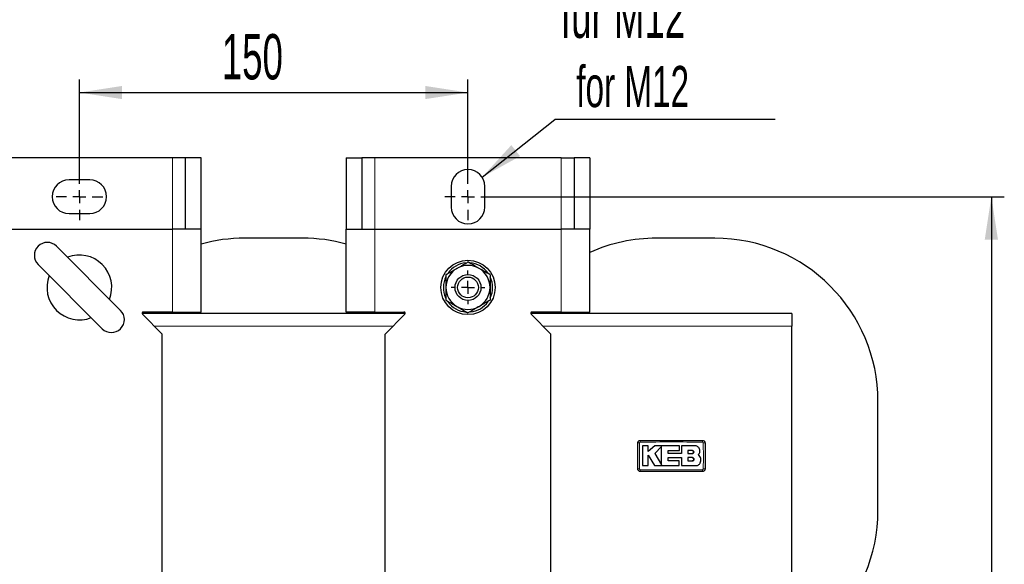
# Model space of a CAD drawing. Header units: millimetres. Extents: x 5 to 418, y 2 to 292.
# Tile 4 of 23: x 66 to 142, y 102 to 144. Entities that reach past the tile are written whole.
import ezdxf

# ---------------------------------------------------------------- set-up
doc = ezdxf.new("R2010")
doc.units = ezdxf.units.MM
doc.layers.add('SLD-0', color=7, linetype='Continuous')
doc.styles.add('SLDTEXTSTYLE0', font='TXT', dxfattribs={"width": 0.605})
doc.dimstyles.new('SLDDIMSTYLE1', dxfattribs={"dimtxt": 3.5, "dimasz": 3.302, "dimexe": 0, "dimexo": 0.0625, "dimgap": 0.875, "dimtad": 1, "dimlfac": 5, "dimrnd": 1e-09, "dimzin": 12, "dimdsep": 46, "dimtxsty": 'SLDTEXTSTYLE0', "dimsah": 1, "dimcen": 0.09, "dimadec": 0, "dimazin": 3, "dimtfac": 1, "dimtofl": 0, "dimtmove": 0, "dimatfit": 3, "dimfxl": 1, "dimfrac": 2, "dimtolj": 1, "dimtzin": 12, "dimarcsym": 0})
doc.dimstyles.new('SLDDIMSTYLE4', dxfattribs={"dimtxt": 0.18, "dimasz": 3.302, "dimexe": 0, "dimexo": 0.0625, "dimgap": 0, "dimtad": 0, "dimtih": 1, "dimtoh": 1, "dimdec": 0, "dimrnd": 1e-09, "dimzin": 0, "dimdsep": 46, "dimtxsty": 'Standard', "dimsah": 1, "dimcen": 0.09, "dimadec": 0, "dimazin": 0, "dimtfac": 3.302, "dimtdec": 0, "dimtofl": 0, "dimtmove": 0, "dimatfit": 3, "dimfxl": 1, "dimfrac": 2, "dimtolj": 1, "dimtzin": 0, "dimarcsym": 0})

# ---------------------------------------------------------------- blocks, each defined once
blk = doc.blocks.new('_D_8')
at = {"layer": 'SLD-0'}
for p, q in [((102.039, 130.049), (141.64, 130.049)), ((140.64, 130.049), (140.64, 65.049)), ((102.039, 65.049), (141.64, 65.049))]:
    blk.add_line(p, q, dxfattribs=at)
for points in [[(140.64, 130.049), (140.132, 126.747), (141.148, 126.747)], [(140.64, 65.049), (141.148, 68.351), (140.132, 68.351)]]:
    blk.add_solid(points, dxfattribs=at)
at = {"layer": 'SLD-0', "insert": (136.128, 93.538), "char_height": 3.5, "attachment_point": 1, "rotation": 90, "style": 'SLDTEXTSTYLE0'}
blk.add_mtext('325', dxfattribs=at)
blk = doc.blocks.new('_D_9')
at = {"layer": 'SLD-0'}
for p, q in [((70.239, 131.849), (70.239, 139.086)), ((100.239, 131.849), (100.239, 139.086)), ((70.239, 138.086), (100.239, 138.086))]:
    blk.add_line(p, q, dxfattribs=at)
for points in [[(70.239, 138.086), (73.541, 137.578), (73.541, 138.594)], [(100.239, 138.086), (96.937, 138.594), (96.937, 137.578)]]:
    blk.add_solid(points, dxfattribs=at)
at = {"layer": 'SLD-0', "insert": (81.229, 142.598), "char_height": 3.5, "attachment_point": 1, "style": 'SLDTEXTSTYLE0'}
blk.add_mtext('150', dxfattribs=at)
blk = doc.blocks.new('SW_NOTE_0_1')
at = {"layer": 'SLD-0', "color": 0}
blk.add_line((16.992, 0), (0, 0), dxfattribs=at)
at = {"layer": 'SLD-0', "color": 0, "attachment_point": 1, "style": 'SLDTEXTSTYLE0'}
for s, insert, char_height in [('für M12', (0.457, 9.805), 3.5), ('for M12', (1.648, 4.14), 3.175)]:
    blk.add_mtext(s, dxfattribs=dict(at, insert=insert, char_height=char_height))
blk = doc.blocks.new('SW_CENTERMARKSYMBOL_9')
at = {"layer": 'SLD-0', "color": 0}
for p, q in [((0, 1), (0, 1.3)), ((-1, 0), (-1.3, 0)), ((0, 0), (-0.5, 0)), ((0, 0), (0, 0.5)), ((0, 0), (0, -0.5)), ((0, 0), (0.5, 0)), ((1, 0), (1.3, 0)), ((0, -1), (0, -1.3))]:
    blk.add_line(p, q, dxfattribs=at)
blk = doc.blocks.new('SW_CENTERMARKSYMBOL_10')
at = {"layer": 'SLD-0', "color": 0}
for p, q in [((0, 1), (0, 1.8)), ((-1, 0), (-1.8, 0)), ((0, 0), (-0.5, 0)), ((0, 0), (0, 0.5)), ((0, 0), (0, -0.5)), ((0, 0), (0.5, 0)), ((1, 0), (1.8, 0)), ((0, -1), (0, -1.8))]:
    blk.add_line(p, q, dxfattribs=at)
blk = doc.blocks.new('SW_CENTERMARKSYMBOL_11')
at = {"layer": 'SLD-0', "color": 0}
for p, q in [((0, 1), (0, 1.8)), ((-1, 0), (-1.8, 0)), ((0, 0), (-0.5, 0)), ((0, 0), (0, 0.5)), ((0, 0), (0, -0.5)), ((0, 0), (0.5, 0)), ((1, 0), (1.8, 0)), ((0, -1), (0, -1.8))]:
    blk.add_line(p, q, dxfattribs=at)

msp = doc.modelspace()

# ---------------------------------------------------------------- linework, layer by layer
at = {"color": 7, "linetype": 'Continuous', "lineweight": 25}
for p, q in [((77.4389, 133.0487), (63.0389, 133.0487)), ((78.4389, 133.0487), (77.4389, 133.0487)), ((79.6389, 133.0487), (78.4389, 133.0487)), ((78.4389, 127.5487), (78.4389, 133.0487)), ((79.6389, 127.5487), (79.6389, 133.0487)), ((90.8389, 133.0487), (90.8389, 127.5487)), ((90.8389, 133.0487), (92.0389, 133.0487)), ((92.0389, 133.0487), (92.0389, 127.5487)), ((93.0389, 133.0487), (92.0389, 133.0487)), ((107.4389, 133.0487), (93.0389, 133.0487)), ((107.4389, 133.0487), (108.4389, 133.0487)), ((109.6389, 133.0487), (108.4389, 133.0487)), ((108.4389, 133.0487), (108.4389, 127.5487)), ((109.6389, 133.0487), (109.6389, 127.5487)), ((71.0389, 131.3487), (69.4389, 131.3487)), ((98.9389, 130.8487), (98.9389, 129.2487)), ((101.5389, 129.2487), (101.5389, 130.8487)), ((69.4389, 128.7487), (71.0389, 128.7487)), ((63.0389, 127.5487), (77.4389, 127.5487)), ((79.6389, 127.5487), (77.4389, 127.5487)), ((79.6389, 121.1487), (79.6389, 127.5487)), ((90.8389, 121.1487), (90.8389, 127.5487)), ((90.8389, 127.5487), (93.0389, 127.5487)), ((93.0389, 127.5487), (107.4389, 127.5487)), ((109.6389, 127.5487), (107.4389, 127.5487)), ((109.6389, 121.1487), (109.6389, 127.5487)), ((73.4209, 121.2809), (68.4712, 126.2307)), ((87.4889, 126.8487), (82.9889, 126.8487)), ((119.2889, 126.8487), (114.7889, 126.8487)), ((67.057, 124.8165), (72.0067, 119.8667)), ((95.3975, 121.0487), (75.0804, 121.0487)), ((75.1096, 120.978), (76.6389, 119.4487)), ((77.4389, 121.1487), (75.1804, 121.1487)), ((77.4389, 121.1487), (79.6389, 121.1487)), ((93.0389, 121.1487), (90.8389, 121.1487)), ((93.0389, 121.1487), (95.2975, 121.1487)), ((95.3682, 120.978), (93.8389, 119.4487)), ((125.2389, 121.0487), (105.0804, 121.0487)), ((105.1096, 120.978), (106.6389, 119.4487)), ((107.4389, 121.1487), (105.1804, 121.1487)), ((107.4389, 121.1487), (109.6389, 121.1487)), ((125.2389, 121.0487), (125.2389, 120.0487)), ((76.6389, 100.6487), (76.6389, 119.4487)), ((93.8389, 100.6487), (93.8389, 119.4487)), ((106.6389, 100.6487), (106.6389, 119.4487)), ((125.2389, 100.0487), (125.2389, 120.0487)), ((131.8889, 105.8487), (131.8889, 114.2487)), ((114.1567, 110.8245), (113.7169, 110.8245)), ((114.1567, 110.398), (114.1567, 110.8245)), ((114.6573, 110.8245), (114.1567, 110.398)), ((116.5768, 110.8245), (114.6573, 110.8245)), ((115.182, 110.7769), (114.6573, 110.2372)), ((114.6573, 110.2372), (115.182, 109.3749)), ((115.6799, 110.4633), (116.5768, 110.4633)), ((115.6799, 110.2326), (115.6799, 110.4633)), ((116.7158, 110.2326), (115.6799, 110.2326)), ((116.5768, 110.4633), (116.5768, 110.8245)), ((116.7158, 110.8245), (116.7158, 110.2326)), ((117.7738, 110.8245), (116.7158, 110.8245)), ((117.5518, 110.4604), (117.2036, 110.4604)), ((117.2036, 110.4604), (117.2036, 110.2372)), ((117.2036, 110.2372), (117.5518, 110.2372)), ((114.1565, 110.0976), (114.6407, 109.3019)), ((114.1565, 109.3019), (114.1565, 110.0976)), ((115.6802, 109.9177), (116.7158, 109.9177)), ((115.6802, 109.6627), (115.6802, 109.9177)), ((116.5409, 109.6627), (115.6802, 109.6627)), ((116.5409, 109.3019), (116.5409, 109.6627)), ((116.7158, 109.9177), (116.7158, 109.3019)), ((117.2036, 109.9177), (117.2036, 109.6627)), ((117.5518, 109.9177), (117.2036, 109.9177)), ((117.2036, 109.6627), (117.5518, 109.6627)), ((118.1391, 110.015), (118.0253, 110.156)), ((113.7169, 109.3019), (114.1565, 109.3019)), ((114.6407, 109.3019), (116.5409, 109.3019)), ((116.7158, 109.3019), (117.8512, 109.3019))]:
    msp.add_line(p, q, dxfattribs=at)
at = {"color": 7, "linetype": 'Continuous', "lineweight": 18}
for p, q in [((77.4389, 133.0487), (77.4389, 127.5487)), ((93.0389, 127.5487), (93.0389, 133.0487)), ((107.4389, 127.5487), (107.4389, 133.0487)), ((77.4389, 127.5487), (77.4389, 121.1487)), ((93.0389, 127.5487), (93.0389, 121.1487)), ((107.4389, 127.5487), (107.4389, 121.1487)), ((94.4389, 120.0487), (76.0389, 120.0487)), ((125.2389, 120.0487), (106.0389, 120.0487))]:
    msp.add_line(p, q, dxfattribs=at)
at = {"color": 7, "linetype": 'Continuous', "lineweight": 25}
for radius in [2.1, 1, 0.8]:
    msp.add_circle((100.2389, 123.0487), radius, dxfattribs=at)
for centre, radius, start, end in [((100.2389, 130.8487), 1.3, 0, 180), ((69.4389, 130.0487), 1.3, 90, 270), ((71.0389, 130.0487), 1.3, 270, 90), ((100.2389, 129.2487), 1.3, 180, 0), ((67.7641, 125.5236), 1, 45, 225), ((82.9889, 114.2487), 12.6, 90, 105.418834), ((87.4889, 114.2487), 12.6, 74.581166, 90), ((114.7889, 114.2487), 12.6, 90, 114.12509), ((119.2889, 114.2487), 12.6, 0, 90), ((70.2389, 123.0487), 2.5, 338.434314, 111.565686), ((100.2389, 123.0487), 1.9, 95.498294, 144.293127), ((100.2389, 123.0487), 1.7, 60, 120), ((100.2389, 123.0487), 1.9, 35.56226, 85.618176), ((70.2389, 123.0487), 2.5, 158.434314, 291.565686), ((100.2389, 123.0487), 1.7, 120, 180), ((100.2389, 123.0487), 1.7, 0, 60), ((100.2389, 123.0487), 1.9, 153.663654, 204.733448), ((100.2389, 123.0487), 1.9, 0, 25.439449), ((100.2389, 123.0487), 1.7, 180, 240), ((100.2389, 123.0487), 1.7, 300, 0), ((100.2389, 123.0487), 1.9, 334.954679, 0), ((100.2389, 123.0487), 1.9, 215.0232, 265.973658), ((100.2389, 123.0487), 1.9, 275.710624, 324.794565), ((72.7138, 120.5738), 1, 225, 45), ((75.1804, 121.0487), 0.1, 90, 225), ((95.2975, 121.0487), 0.1, 315, 90), ((100.2389, 123.0487), 1.7, 240, 300), ((105.1804, 121.0487), 0.1, 90, 225), ((119.2889, 105.8487), 12.6, 270, 0)]:
    msp.add_arc(centre, radius, start, end, dxfattribs=at)
at = {"color": 7, "linetype": 'Continuous', "lineweight": 18}
for centre, radius, start, end in [((113.4425, 108.1516), 2.8989, 89.328019, 92.047607), ((116.3547, 111.1451), 2.8176, 177.893288, 180.691365), ((115.5233, 111.1451), 2.8176, 359.308621, 2.106755), ((118.4354, 108.1515), 2.899, 87.952474, 90.671954), ((113.4425, 111.9438), 2.897, 267.951047, 270.672418), ((116.3532, 108.9523), 2.8161, 179.308283, 182.10781), ((115.5232, 108.9523), 2.8176, 357.893277, 0.691368), ((118.4354, 111.9459), 2.899, 269.328049, 272.047515)]:
    msp.add_arc(centre, radius, start, end, dxfattribs=at)
at = {"color": 7, "linetype": 'Continuous', "lineweight": 25}
for points, knots in [([(99.3889, 124.5209), (99.4091, 124.5326), (99.5617, 124.6207), (99.8493, 124.7868), (100.1083, 124.9363), (100.2389, 125.0117)], [0, 0, 0, 0, 0.07008803, 0.5307834, 1, 1, 1, 1]), ([(101.0889, 124.5209), (101.0688, 124.5326), (100.9162, 124.6207), (100.6285, 124.7868), (100.3696, 124.9363), (100.2389, 125.0117)], [0, 0, 0, 0, 0.070088, 0.5307834, 1, 1, 1, 1]), ([(98.5389, 124.0302), (98.677, 124.1099), (98.9556, 124.2708), (99.2436, 124.437), (99.3889, 124.5209)], [0, 0, 0, 0, 0.495458, 1, 1, 1, 1]), ([(98.5389, 124.0302), (98.5389, 123.9568), (98.5389, 123.637), (98.5389, 123.3047), (98.5389, 123.0487)], [0, 0, 0, 0, 0.2297082, 1, 1, 1, 1]), ([(101.9389, 124.0302), (101.8009, 124.1099), (101.5223, 124.2708), (101.2343, 124.437), (101.0889, 124.5209)], [0, 0, 0, 0, 0.495458, 1, 1, 1, 1]), ([(101.9389, 124.0302), (101.9389, 123.9568), (101.9389, 123.637), (101.9389, 123.3047), (101.9389, 123.0487)], [0, 0, 0, 0, 0.2297082, 1, 1, 1, 1]), ([(98.5389, 123.0487), (98.5389, 122.9668), (98.5389, 122.6346), (98.5389, 122.311), (98.5389, 122.0672)], [0, 0, 0, 0, 0.2465794, 1, 1, 1, 1]), ([(101.9389, 123.0487), (101.9389, 122.9668), (101.9389, 122.6346), (101.9389, 122.311), (101.9389, 122.0672)], [0, 0, 0, 0, 0.2465794, 1, 1, 1, 1]), ([(98.5389, 122.0672), (98.677, 121.9875), (98.9556, 121.8266), (99.2436, 121.6604), (99.3889, 121.5765)], [0, 0, 0, 0, 0.495458, 1, 1, 1, 1]), ([(101.9389, 122.0672), (101.8009, 121.9875), (101.5223, 121.8266), (101.2343, 121.6604), (101.0889, 121.5765)], [0, 0, 0, 0, 0.495458, 1, 1, 1, 1]), ([(99.3889, 121.5765), (99.4091, 121.5648), (99.5617, 121.4767), (99.8493, 121.3106), (100.1083, 121.1611), (100.2389, 121.0857)], [0, 0, 0, 0, 0.070088, 0.5307834, 1, 1, 1, 1]), ([(101.0889, 121.5765), (101.0688, 121.5648), (100.9162, 121.4767), (100.6285, 121.3106), (100.3696, 121.1611), (100.2389, 121.0857)], [0, 0, 0, 0, 0.070088, 0.5307834, 1, 1, 1, 1]), ([(113.3389, 111.0487), (113.3411, 111.0712), (113.3456, 111.1161), (113.38, 111.1761), (113.4308, 111.2213), (113.487, 111.2453), (113.5242, 111.2477), (113.5389, 111.2487)], [0, 0, 0, 0, 0.2146728, 0.4293525, 0.6440267, 0.8586958, 1, 1, 1, 1]), ([(113.3389, 109.0487), (113.3389, 109.2613), (113.3389, 109.701), (113.3389, 110.3677), (113.3389, 110.8217), (113.3389, 111.0487)], [0, 0, 0, 0, 0.3189779, 0.6594764, 1, 1, 1, 1]), ([(113.5389, 111.2487), (114.3389, 111.2487), (115.9389, 111.2487), (117.5389, 111.2487), (118.3389, 111.2487)], [0, 0, 0, 0, 0.499961, 1, 1, 1, 1]), ([(118.3389, 111.2487), (118.3614, 111.2465), (118.4064, 111.2421), (118.4663, 111.2076), (118.5115, 111.1569), (118.5355, 111.1006), (118.538, 111.0635), (118.5389, 111.0487)], [0, 0, 0, 0, 0.2146724, 0.429352, 0.6440262, 0.8586956, 1, 1, 1, 1]), ([(118.5389, 111.0487), (118.5389, 110.8361), (118.5389, 110.3964), (118.5389, 109.7297), (118.5389, 109.2757), (118.5389, 109.0487)], [0, 0, 0, 0, 0.3189779, 0.6594763, 1, 1, 1, 1]), ([(113.7169, 110.8245), (113.7169, 110.6163), (113.7169, 110.1087), (113.7169, 109.6012), (113.7169, 109.3019)], [0, 0, 0, 0, 0.41032951, 1, 1, 1, 1]), ([(115.182, 109.3749), (115.182, 109.5831), (115.182, 110.0504), (115.182, 110.5177), (115.182, 110.7769)], [0, 0, 0, 0, 0.4454775, 1, 1, 1, 1]), ([(117.5518, 110.2372), (117.5644, 110.2384), (117.5895, 110.2409), (117.6229, 110.2602), (117.6483, 110.2886), (117.6628, 110.324), (117.6647, 110.3622), (117.6539, 110.3988), (117.6316, 110.4298), (117.6004, 110.4516), (117.572, 110.4597), (117.5557, 110.4603), (117.5518, 110.4604)], [0, 0, 0, 0, 0.107578, 0.2151551, 0.3227414, 0.4302646, 0.5376806, 0.6449866, 0.752213, 0.8594107, 0.9666405, 1, 1, 1, 1]), ([(117.5518, 110.4604), (117.5643, 110.4592), (117.5894, 110.4567), (117.6228, 110.4375), (117.6482, 110.4092), (117.6627, 110.3738), (117.6648, 110.3357), (117.6541, 110.2991), (117.6319, 110.268), (117.6007, 110.2462), (117.5722, 110.2379), (117.5558, 110.2373), (117.5518, 110.2372)], [0, 0, 0, 0, 0.1073342, 0.214672, 0.3219286, 0.42913, 0.5363386, 0.6436097, 0.7509826, 0.8584684, 0.9660383, 1, 1, 1, 1]), ([(118.1391, 110.4592), (118.1351, 110.5002), (118.127, 110.5823), (118.0641, 110.6918), (117.9714, 110.7744), (117.8687, 110.8183), (117.8008, 110.8227), (117.7738, 110.8245)], [0, 0, 0, 0, 0.21459, 0.4291787, 0.6437975, 0.8584406, 1, 1, 1, 1]), ([(118.0253, 110.156), (118.0531, 110.1898), (118.1089, 110.2573), (118.1403, 110.3677), (118.1394, 110.4352), (118.1391, 110.4592)], [0, 0, 0, 0, 0.3919653, 0.7839447, 1, 1, 1, 1]), ([(117.5518, 109.6627), (117.5661, 109.6641), (117.5948, 109.6669), (117.633, 109.6889), (117.662, 109.7212), (117.6786, 109.7616), (117.6809, 109.8051), (117.6687, 109.847), (117.6433, 109.8825), (117.6076, 109.9074), (117.5751, 109.9169), (117.5563, 109.9175), (117.5518, 109.9177)], [0, 0, 0, 0, 0.1073587, 0.214721, 0.322003, 0.4292233, 0.5364373, 0.6436973, 0.7510459, 0.8585026, 0.9660513, 1, 1, 1, 1]), ([(117.5518, 109.9177), (117.5662, 109.9162), (117.5949, 109.9134), (117.6331, 109.8914), (117.6621, 109.859), (117.6786, 109.8185), (117.6809, 109.7749), (117.6685, 109.733), (117.643, 109.6976), (117.6073, 109.6728), (117.5749, 109.6634), (117.5562, 109.6628), (117.5518, 109.6627)], [0, 0, 0, 0, 0.1075789, 0.2151577, 0.3227289, 0.4302244, 0.5376129, 0.6449022, 0.7521279, 0.8593402, 0.9665938, 1, 1, 1, 1]), ([(117.8512, 109.3019), (117.8893, 109.3056), (117.9655, 109.3131), (118.0664, 109.3715), (118.132, 109.4429), (118.1564, 109.4948), (118.1646, 109.5122)], [0, 0, 0, 0, 0.2851253, 0.5702516, 0.8553553, 1, 1, 1, 1]), ([(118.1646, 109.5122), (118.1847, 109.5684), (118.225, 109.6809), (118.2137, 109.8611), (118.1634, 109.9649), (118.1391, 110.015)], [0, 0, 0, 0, 0.3407821, 0.6815687, 1, 1, 1, 1]), ([(113.5389, 108.8487), (113.5165, 108.8509), (113.4715, 108.8553), (113.4116, 108.8898), (113.3663, 108.9405), (113.3424, 108.9968), (113.3399, 109.0339), (113.3389, 109.0487)], [0, 0, 0, 0, 0.2146723, 0.429352, 0.6440261, 0.8586954, 1, 1, 1, 1]), ([(118.3389, 108.8487), (117.539, 108.8487), (115.939, 108.8487), (114.339, 108.8487), (113.5389, 108.8487)], [0, 0, 0, 0, 0.499961, 1, 1, 1, 1]), ([(118.5389, 109.0487), (118.5367, 109.0262), (118.5323, 108.9813), (118.4978, 108.9213), (118.4471, 108.8761), (118.3909, 108.8521), (118.3537, 108.8497), (118.3389, 108.8487)], [0, 0, 0, 0, 0.2146728, 0.4293525, 0.6440267, 0.8586958, 1, 1, 1, 1])]:
    msp.add_open_spline(points, degree=3, knots=knots, dxfattribs=at)
at = {"color": 7, "linetype": 'Continuous', "lineweight": 18}
for points, knots in [([(113.4765, 111.0504), (113.4742, 110.823), (113.4696, 110.3682), (113.4699, 109.7004), (113.4743, 109.26), (113.4765, 109.047)], [0, 0, 0, 0, 0.3404987, 0.6810489, 1, 1, 1, 1]), ([(113.5372, 111.1111), (113.5328, 111.1108), (113.5216, 111.1099), (113.5047, 111.1025), (113.4893, 111.0888), (113.4788, 111.0707), (113.4773, 111.0571), (113.4765, 111.0504)], [0, 0, 0, 0, 0.14056698, 0.35532785, 0.57084385, 0.7860438, 1, 1, 1, 1]), ([(118.3406, 111.1111), (117.54, 111.1192), (115.9389, 111.1355), (114.3377, 111.1192), (113.5372, 111.1111)], [0, 0, 0, 0, 0.500039, 1, 1, 1, 1]), ([(118.4014, 111.0504), (118.401, 111.0548), (118.4001, 111.066), (118.3927, 111.083), (118.379, 111.0983), (118.361, 111.1089), (118.3474, 111.1104), (118.3406, 111.1111)], [0, 0, 0, 0, 0.1406564, 0.3555028, 0.5710316, 0.7861708, 1, 1, 1, 1]), ([(118.4014, 109.047), (118.4037, 109.2744), (118.4082, 109.7292), (118.408, 110.397), (118.4035, 110.8374), (118.4014, 111.0504)], [0, 0, 0, 0, 0.3404988, 0.6810495, 1, 1, 1, 1]), ([(113.4765, 109.047), (113.4769, 109.0426), (113.4777, 109.0314), (113.4851, 109.0144), (113.4988, 108.9991), (113.5169, 108.9885), (113.5305, 108.987), (113.5372, 108.9863)], [0, 0, 0, 0, 0.1406569, 0.3555038, 0.5710329, 0.7861716, 1, 1, 1, 1]), ([(113.5372, 108.9863), (114.3379, 108.9782), (115.939, 108.9619), (117.5401, 108.9782), (118.3406, 108.9863)], [0, 0, 0, 0, 0.50003916, 1, 1, 1, 1]), ([(118.3406, 108.9863), (118.3451, 108.9866), (118.3563, 108.9875), (118.3732, 108.9949), (118.3886, 109.0086), (118.3991, 109.0267), (118.4006, 109.0403), (118.4014, 109.047)], [0, 0, 0, 0, 0.1405668, 0.3553275, 0.5708435, 0.7860436, 1, 1, 1, 1])]:
    msp.add_open_spline(points, degree=3, knots=knots, dxfattribs=at)

# ---------------------------------------------------------------- block references
at = {"layer": 'SLD-0'}
for name, p in [('SW_NOTE_0_1', (106.9502, 135.9961)), ('SW_CENTERMARKSYMBOL_10', (70.2389, 130.0487)), ('SW_CENTERMARKSYMBOL_11', (100.2389, 130.0487)), ('SW_CENTERMARKSYMBOL_9', (100.2389, 123.0487))]:
    msp.add_blockref(name, p, dxfattribs=at)

# ---------------------------------------------------------------- dimensions: what is measured, and where the dimension line sits
dim = msp.add_linear_dim(base=(100.2389, 138.0864), p1=(70.2389, 131.8487), p2=(100.2389, 131.8487), dimstyle='SLDDIMSTYLE1', dxfattribs=at)
dim.commit()
dim.dimension.update_dxf_attribs({"geometry": '_D_9', "text_midpoint": (85.2389, 138.0864), "dimtype": 160})
dim = msp.add_linear_dim(base=(140.6395, 65.0487), p1=(102.0389, 130.0487), p2=(102.0389, 65.0487), angle=90, dimstyle='SLDDIMSTYLE1', dxfattribs=at)
dim.commit()
dim.dimension.update_dxf_attribs({"geometry": '_D_8', "text_midpoint": (140.6395, 97.5487), "dimtype": 160})

# ---------------------------------------------------------------- leaders
msp.add_leader([(101.3302, 131.5552), (106.9502, 135.9961)], dimstyle='SLDDIMSTYLE4', dxfattribs=at)

doc.saveas('drawing.dxf')
